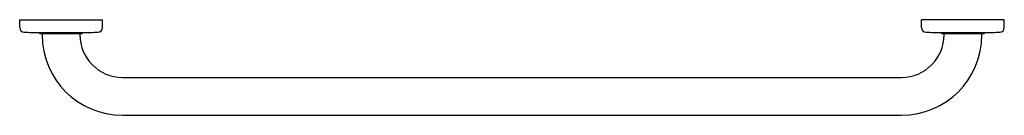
# Model space of a CAD drawing. Header units: millimetres. Extents: x 3929.986 to 3930.641, y 1986.726 to 1986.789.
import ezdxf

# ---------------------------------------------------------------- set-up
doc = ezdxf.new("R2010")
doc.units = ezdxf.units.MM
doc.layers.add('SANINDUSA', color=3, linetype='Continuous')

msp = doc.modelspace()

# ---------------------------------------------------------------- linework, layer by layer
at = {"layer": 'SANINDUSA'}
for p, q in [((3929.98645, 1986.78909), (3930.04145, 1986.78909)), ((3929.98645, 1986.78383), (3929.98645, 1986.78909)), ((3930.04145, 1986.78383), (3930.04145, 1986.78909)), ((3930.64145, 1986.78909), (3930.58645, 1986.78909)), ((3930.58645, 1986.78383), (3930.58645, 1986.78909)), ((3930.64145, 1986.78383), (3930.64145, 1986.78909)), ((3929.99934, 1986.78053), (3930.02855, 1986.78053)), ((3929.99944, 1986.78052), (3930.02845, 1986.78052)), ((3929.99994, 1986.78002), (3929.99944, 1986.78052)), ((3929.99994, 1986.78002), (3930.02795, 1986.78002)), ((3930.00135, 1986.78002), (3930.00135, 1986.77903)), ((3930.02654, 1986.78002), (3930.02654, 1986.77903)), ((3930.02795, 1986.78002), (3930.02845, 1986.78052)), ((3930.59934, 1986.78053), (3930.62855, 1986.78053)), ((3930.59944, 1986.78052), (3930.62845, 1986.78052)), ((3930.59994, 1986.78002), (3930.59944, 1986.78052)), ((3930.59994, 1986.78002), (3930.62795, 1986.78002)), ((3930.60135, 1986.77903), (3930.60135, 1986.78002)), ((3930.62654, 1986.77903), (3930.62654, 1986.78002)), ((3930.62795, 1986.78002), (3930.62845, 1986.78052)), ((3930.05474, 1986.75082), (3930.57315, 1986.75082)), ((3930.05474, 1986.72564), (3930.57315, 1986.72564))]:
    msp.add_line(p, q, dxfattribs=at)
for centre, radius, start, end in [((3929.98947, 1986.78383), 0.00302, 180, 267.97891), ((3930.01395, 1987.47746), 0.69709, 267.97891, 268.79939), ((3930.05474, 1986.77903), 0.05339, 180, 270), ((3930.05474, 1986.77903), 0.02821, 180, 270), ((3930.01395, 1987.47746), 0.69709, 271.20061, 272.02109), ((3930.03842, 1986.78383), 0.00302, 272.02109, 0), ((3930.57315, 1986.77903), 0.05339, 270, 0), ((3930.57315, 1986.77903), 0.02821, 270, 0), ((3930.58947, 1986.78383), 0.00302, 180, 267.97891), ((3930.61395, 1987.47746), 0.69709, 267.97891, 268.79939), ((3930.61395, 1987.47746), 0.69709, 271.20061, 272.02109), ((3930.63842, 1986.78383), 0.00302, 272.02109, 0)]:
    msp.add_arc(centre, radius, start, end, dxfattribs=at)

doc.saveas('drawing.dxf')
